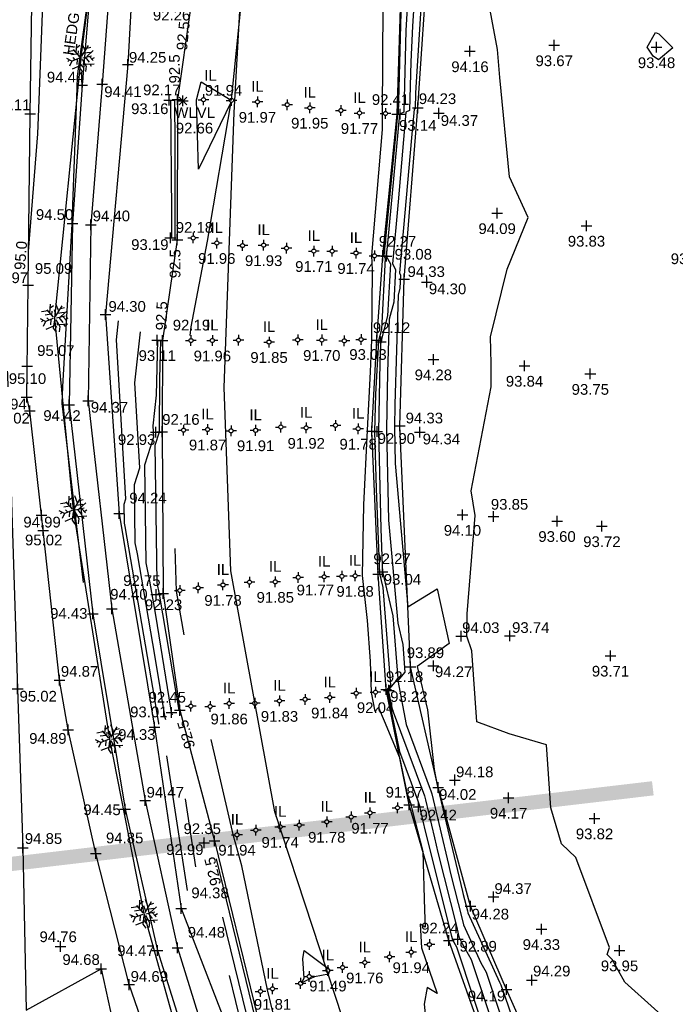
# Model space of a CAD drawing. Header units: metres. Extents: x 610185 to 614128, y 655663 to 660921.
# Tile 60 of 94: x 612848 to 612894, y 658001 to 658070. Entities that reach past the tile are written whole.
import ezdxf
from ezdxf.enums import TextEntityAlignment as Align

# ---------------------------------------------------------------- set-up
doc = ezdxf.new("R2010")
doc.units = ezdxf.units.M
doc.header["$MEASUREMENT"] = 0
doc.linetypes.add('DASHED', pattern=[19.05, 12.7, -6.35])
for name, color, linetype in [('143349.936', 7, 'Continuous'), ('3D_FENCE_ELEVATION', 7, 'Continuous'), ('3D_FENCE_LINE', 7, 'FENCELINE1'), ('3D_FENCE_SYMBOL', 7, 'Continuous'), ('CENTRE_LINE', 5, 'Continuous'), ('CONTOUR_ELEVATION', 56, 'Continuous'), ('CONTOUR_MJR', 34, 'Continuous'), ('CONTOUR_MJR_LABELS', 56, 'Continuous'), ('CONTOUR_MNR', 53, 'Continuous'), ('CONTOUR_SYMBOL', 56, 'Continuous'), ('FOOTPATH_ELEVATION', 15, 'Continuous'), ('FOOTPATH_LINE', 15, 'Continuous'), ('FOOTPATH_SYMBOL', 15, 'Continuous'), ('HEDGE_LINE', 93, 'Continuous'), ('HEDGE_SYMBOL', 93, 'Continuous'), ('INVERT_LEVEL_CODE', 132, 'Continuous'), ('INVERT_LEVEL_ELEVATION', 132, 'Continuous'), ('INVERT_LEVEL_SYMBOL', 132, 'Continuous'), ('METAL_SPOTHEIGHT_ELEVATION', 250, 'Continuous'), ('METAL_SPOTHEIGHT_SYMBOL', 250, 'Continuous'), ('SLOPE_BOTTOM_ELEVATION', 30, 'Continuous'), ('SLOPE_BOTTOM_LINE', 30, 'DASHED'), ('SLOPE_BOTTOM_SYMBOL', 30, 'Continuous'), ('SLOPE_TOP_ELEVATION', 40, 'Continuous'), ('SLOPE_TOP_LINE', 40, 'Continuous'), ('SLOPE_TOP_SYMBOL', 40, 'Continuous'), ('SURFACE_CHANGE_ELEVATION', 42, 'Continuous'), ('SURFACE_CHANGE_LINE', 42, 'Continuous'), ('SURFACE_CHANGE_SYMBOL', 42, 'Continuous'), ('TEXTS', 7, 'Continuous'), ('WATER_LEVEL_CODE', 5, 'Continuous'), ('WATER_LEVEL_ELEVATION', 5, 'Continuous'), ('WATER_LEVEL_SYMBOL', 5, 'Continuous')]:
    doc.layers.add(name, color=color, linetype=linetype)
doc.styles.add('REGULAR', font='swissl.ttf')
doc.linetypes.add('FENCELINE1', pattern='A,6.35,-2.54,[133,ltypeshp.shx,S=2.54,R=0,X=-2.54,Y=0],-2.54,25.4', length=36.83)

# ---------------------------------------------------------------- blocks, each defined once
blk = doc.blocks.new('S061')
at = {"color": 0, "linetype": 'Continuous'}
for p, q in [((-0.5, 0), (0.5, 0)), ((0, -0.5), (0, 0.5))]:
    blk.add_line(p, q, dxfattribs=at)
blk = doc.blocks.new('092')
at = {"color": 0, "linetype": 'Continuous'}
for p, q in [((-0.17, 0.18), (-0.15, 0.48)), ((-0.16, 0.35), (-0.04, 0.44)), ((0.03, 0.05), (0.26, 0.43)), ((0.14, 0.24), (0.04, 0.5)), ((0.2, 0.33), (0.34, 0.37)), ((-0.23, 0.25), (-0.46, 0.21)), ((-0.13, 0.13), (-0.34, 0.1)), ((-0.2, -0.08), (-0.28, 0.01)), ((-0.04, 0.03), (-0.26, 0.29)), ((-0.1, 0.1), (-0.09, 0.24)), ((0.05, 0.08), (-0.01, 0.28)), ((0.06, 0), (0.37, 0.07)), ((0.1, 0.17), (0.33, 0.2)), ((0.14, 0.02), (0.28, -0.16)), ((0.2, 0.04), (0.43, 0.25)), ((0.28, 0.05), (0.42, -0.1)), ((0.37, -0.05), (0.47, 0.01)), ((-0.32, -0.12), (-0.5, -0.03)), ((-0.4, -0.08), (-0.46, -0.13)), ((-0.32, -0.12), (-0.4, -0.3)), ((-0.05, -0.02), (-0.32, -0.12)), ((-0.04, -0.29), (-0.31, -0.4)), ((-0.14, -0.06), (-0.15, -0.24)), ((-0.01, -0.06), (-0.05, -0.36)), ((-0.03, -0.21), (0.06, -0.33)), ((0.04, -0.05), (0.18, -0.3)), ((0.09, -0.14), (0.08, -0.25)), ((0.14, -0.23), (0.46, -0.21)), ((0.18, -0.3), (0.16, -0.48)), ((0.31, -0.22), (0.36, -0.3)), ((-0.05, -0.36), (0.05, -0.5))]:
    blk.add_line(p, q, dxfattribs=at)
blk = doc.blocks.new('S066')
at = {"color": 0, "linetype": 'Continuous'}
for p, q in [((-0.5, 0), (-0.19, 0)), ((-0.19, 0), (-0.18, 0.06)), ((-0.17, -0.08), (-0.19, 0)), ((-0.18, 0.06), (-0.16, 0.1)), ((-0.16, 0.1), (-0.13, 0.13)), ((-0.13, 0.13), (-0.1, 0.16)), ((-0.1, 0.16), (-0.06, 0.18)), ((-0.06, 0.18), (0, 0.19)), ((0, 0.5), (0, 0.19)), ((0, 0.19), (0.06, 0.18)), ((0.06, 0.18), (0.1, 0.16)), ((0.1, 0.16), (0.13, 0.13)), ((0.13, 0.13), (0.16, 0.1)), ((0.16, 0.1), (0.18, 0.06)), ((0.18, 0.06), (0.19, 0)), ((0.19, 0), (0.18, -0.04)), ((0.5, 0), (0.19, 0)), ((-0.16, -0.1), (-0.17, -0.08)), ((-0.13, -0.13), (-0.16, -0.1)), ((-0.1, -0.16), (-0.13, -0.13)), ((-0.06, -0.18), (-0.1, -0.16)), ((-0.02, -0.19), (-0.06, -0.18)), ((0, -0.19), (-0.02, -0.19)), ((0.06, -0.18), (0, -0.19)), ((0, -0.5), (0, -0.19)), ((0.1, -0.16), (0.06, -0.18)), ((0.13, -0.13), (0.1, -0.16)), ((0.16, -0.1), (0.13, -0.13)), ((0.18, -0.04), (0.16, -0.1))]:
    blk.add_line(p, q, dxfattribs=at)
blk = doc.blocks.new('065')
at = {"color": 0, "linetype": 'Continuous'}
for p, q in [((-0.5, 0), (0.5, 0)), ((-0.35, -0.35), (0.35, 0.35)), ((-0.35, 0.35), (0.35, -0.35)), ((0, -0.5), (0, 0.5))]:
    blk.add_line(p, q, dxfattribs=at)

msp = doc.modelspace()

# ---------------------------------------------------------------- linework, layer by layer
at = {"layer": '143349.936'}
msp.add_lwpolyline([(612891.935, 658015.753, 1, 1, 0), (612831.509, 658008.63, 0, 0, 0)], format="xyseb", dxfattribs=at)
at = {"layer": '3D_FENCE_LINE'}
for points in [[(612848.028, 658043.169, 94.941), (612848.138, 658051.02, 94.972), (612848.269, 658063.04, 95.113), (612848.41, 658072.234, 95.153), (612849.341, 658096.376, 95.087), (612849.756, 658109.301, 95.014), (612850.303, 658119.487, 94.976), (612850.953, 658131.631, 94.913), (612851.895, 658143.488, 94.984), (612853.829, 658155.988, 94.926), (612855.204, 658164.852, 94.925), (612855.998, 658173.54, 94.885)], [(612802.197, 657954.457, 95.379), (612805.634, 657955.66, 95.291), (612816.132, 657959.353, 95.221), (612823.956, 657962.329, 95.136), (612832.433, 657965.408, 94.997), (612841.571, 657968.84, 94.899), (612851.459, 657972.512, 94.758), (612860.305, 657975.8, 94.707), (612864.475, 657977.296, 94.562), (612864.593, 657977.455, 94.497), (612863.594, 657981.407, 94.53), (612862.756, 657984.495, 94.575), (612862.573, 657985.17, 94.575), (612860.959, 657986.636, 94.58), (612859.701, 657988.932, 94.743), (612857.272, 657996.06, 94.661), (612855.211, 658001.988, 94.689), (612852.878, 658011.185, 94.847), (612850.941, 658019.85, 94.886), (612850.326, 658023.329, 94.865), (612849.189, 658033.832, 95.024), (612849.075, 658034.9, 94.987), (612848.245, 658042.214, 95.019), (612848.028, 658043.169, 94.941)]]:
    msp.add_polyline3d(points, dxfattribs=at)
at = {"layer": 'CENTRE_LINE', "color": 1, "flags": 128}
msp.add_lwpolyline([(612870.703, 657998.032), (612865.44, 658014.101), (612862.343, 658031.001), (612861.866, 658043.856), (612862.581, 658063.137), (612864.257, 658093.239), (612867.593, 658123.47), (612874.755, 658168.622), (612879.521, 658192.188), (612884.775, 658234.939), (612886.443, 658249.935), (612887.634, 658267.074), (612888.587, 658290.878), (612893.829, 658307.065), (612900.522, 658323.375), (612904.096, 658331.944), (612906.479, 658346.941), (612906.24, 658357.652), (612901.952, 658370.031), (612885.008, 658392.348), (612860.228, 658413.771), (612839.499, 658430.91)], dxfattribs=at)
at = {"layer": 'CONTOUR_MJR'}
for points in [[(612848.164, 658053.375, 95), (612848.816, 658061.628, 95), (612848.878, 658063.372, 95), (612849.158, 658070.697, 95), (612849.88, 658076.003, 95)], [(612874.283, 658071.077, 92.5), (612874.075, 658063.035, 92.5), (612874.03, 658063.014, 92.5), (612873.91, 658061.719, 92.5), (612873.075, 658053.081, 92.5), (612873.167, 658052.904, 92.5), (612872.901, 658047.903, 92.5), (612872.693, 658047.116, 92.5), (612872.498, 658043.385, 92.5), (612872.412, 658040.775, 92.5), (612872.545, 658036.747, 92.5), (612872.764, 658030.809, 92.5), (612872.993, 658029.839, 92.5), (612873.547, 658022.979, 92.5), (612873.286, 658022.665, 92.5), (612874.181, 658018.327, 92.5), (612875.44, 658014.944, 92.5), (612875.565, 658014.519, 92.5), (612875.654, 658014.147, 92.5), (612875.964, 658012.739, 92.5), (612877.826, 658005.393, 92.5), (612877.888, 658005.119, 92.5), (612878.172, 658004.629, 92.5), (612880.581, 657997.368, 92.5)], [(612858.437, 658054.255, 92.5), (612858.449, 658060.911, 92.5), (612858.42, 658064.016, 92.5)], [(612858.721, 658021.19, 92.5), (612858.716, 658021.207, 92.5), (612858.508, 658022.471, 92.5), (612857.342, 658029.371, 92.5), (612857.183, 658030.161, 92.5), (612857.044, 658039.818, 92.5), (612857.334, 658040.739, 92.5), (612857.36, 658044.457, 92.5), (612857.437, 658047.146, 92.5)], [(612865.698, 657992.896, 92.5), (612861.336, 658010.814, 92.5)]]:
    msp.add_polyline3d(points, dxfattribs=at)
at = {"layer": 'CONTOUR_MNR'}
for points in [[(612875.853, 658073.397, 94), (612875.342, 658065.269, 94), (612875.302, 658064.475, 94), (612875.274, 658063.395, 94), (612875.194, 658063.357, 94), (612875.019, 658061.359, 94), (612874.168, 658051.876, 94), (612874.252, 658051.714, 94), (612874.204, 658050.803, 94), (612874.075, 658050.319, 94), (612873.847, 658042.657, 94), (612873.816, 658041.068, 94), (612873.875, 658038.528, 94), (612874.758, 658028.471, 94), (612876.813, 658029.727, 94), (612877.661, 658025.909, 94), (612875.415, 658024.288, 94), (612876.127, 658021.248, 94), (612876.597, 658017.071, 94), (612876.803, 658015.97, 94), (612876.868, 658015.795, 94), (612876.87, 658015.79, 94), (612878.597, 658008.529, 94), (612878.646, 658008.31, 94), (612878.936, 658007.165, 94), (612878.967, 658007.027, 94), (612881.176, 658002.162, 94), (612881.279, 658001.984, 94), (612881.545, 658001.181, 94), (612882.455, 657998.58, 94)], [(612852.004, 658030.169, 94.5), (612850.528, 658042.722, 94.5), (612850.572, 658043.912, 94.5), (612851.22, 658055.293, 94.5), (612851.228, 658055.398, 94.5), (612851.563, 658064.839, 94.5), (612851.596, 658065.682, 94.5), (612852.553, 658072.713, 94.5)], [(612875.272, 658072.07, 93.5), (612875.09, 658069.177, 93.5), (612874.962, 658066.675, 93.5), (612874.874, 658063.275, 93.5), (612874.621, 658063.155, 93.5), (612874.071, 658056.864, 93.5), (612873.681, 658052.516, 93.5), (612873.89, 658052.111, 93.5), (612873.769, 658049.836, 93.5), (612873.449, 658048.628, 93.5), (612873.339, 658044.917, 93.5), (612873.261, 658040.931, 93.5), (612873.409, 658034.557, 93.5), (612874.043, 658027.34, 93.5), (612874.399, 658025.831, 93.5), (612874.555, 658023.905, 93.5), (612874.059, 658023.309, 93.5), (612874.637, 658020.228, 93.5), (612876.392, 658015.511, 93.5), (612876.435, 658015.366, 93.5), (612877.616, 658010.402, 93.5), (612877.752, 658009.786, 93.5), (612878.566, 658006.575, 93.5), (612878.653, 658006.188, 93.5), (612879.865, 658003.518, 93.5), (612880.243, 658002.866, 93.5), (612881.224, 657999.91, 93.5)], [(612896.201, 657996.551, 94), (612889.973, 658002.155, 94), (612889.093, 658003.754, 94), (612888.743, 658004.1, 94), (612888.898, 658004.581, 94), (612886.53, 658010.901, 94), (612885.538, 658011.854, 94), (612884.791, 658014.377, 94), (612884.482, 658018.797, 94), (612881.854, 658019.574, 94), (612879.601, 658020.405, 94), (612879.231, 658025.389, 94), (612878.883, 658026.416, 94), (612878.918, 658027.983, 94), (612879.485, 658034.874, 94), (612879.189, 658036.604, 94), (612880.599, 658043.886, 94), (612880.609, 658045.534, 94), (612880.558, 658047.412, 94), (612881.719, 658052.154, 94), (612883.186, 658055.764, 94), (612881.886, 658058.624, 94), (612881.2, 658065.584, 94), (612881.041, 658067.554, 94), (612880.247, 658071.813, 94)], [(612859.5, 658047.502, 92), (612859.571, 658048.109, 92), (612860.719, 658054.114, 92), (612862.356, 658063.871, 92), (612860.067, 658059.158, 92), (612859.943, 658064.026, 92), (612860.254, 658065.265, 92), (612862.378, 658063.996, 92), (612862.381, 658064.012, 92), (612863.104, 658071.191, 92)], [(612874.747, 658071.306, 93), (612874.622, 658068.876, 93), (612874.474, 658063.155, 93), (612874.173, 658063.012, 93), (612873.354, 658054.208, 93), (612873.243, 658053.06, 93), (612873.528, 658052.508, 93), (612873.335, 658048.87, 93), (612872.852, 658047.044, 93), (612872.841, 658046.83, 93), (612872.799, 658045.57, 93), (612872.705, 658040.793, 93), (612872.865, 658033.941, 93), (612872.949, 658031.402, 93), (612872.967, 658030.923, 93), (612873.696, 658027.835, 93), (612874.051, 658023.442, 93), (612873.379, 658022.633, 93), (612873.652, 658021.311, 93), (612875.916, 658015.228, 93), (612876, 658014.942, 93), (612876.635, 658012.275, 93), (612876.858, 658011.263, 93), (612878.196, 658005.984, 93), (612878.339, 658005.348, 93), (612878.555, 658004.874, 93), (612879.207, 658003.748, 93), (612880.902, 657998.639, 93)], [(612873.007, 658070.679, 92), (612872.945, 658063.059, 92), (612872.947, 658061.929, 92), (612872.203, 658053.11, 92), (612872.257, 658052.08, 92), (612872.218, 658047.183, 92), (612872.108, 658044.955, 92), (612871.893, 658040.847, 92), (612871.638, 658035.625, 92), (612871.547, 658030.678, 92), (612871.912, 658027.508, 92), (612872.11, 658024.667, 92), (612872.195, 658022.472, 92), (612872.431, 658021.132, 92), (612872.698, 658021.414, 92), (612873.092, 658020.478, 92), (612874.182, 658017.904, 92), (612874.711, 658015.342, 92), (612874.964, 658014.66, 92), (612874.995, 658014.557, 92), (612875.07, 658014.216, 92), (612875.804, 658011.319, 92), (612875.913, 658007.219, 92), (612875.978, 658006.027, 92), (612875.617, 658006.233, 92), (612875.723, 658004.567, 92), (612876.812, 658001.371, 92), (612876.12, 658001.799, 92), (612875.9, 658000.618, 92), (612876.202, 657997.777, 92)], [(612892.361, 658068.637, 93.5), (612893.333, 658067.657, 93.5), (612892.341, 658066.828, 93.5), (612891.948, 658067.067, 93.5), (612891.536, 658067.71, 93.5), (612892.117, 658068.745, 93.5), (612892.361, 658068.637, 93.5)], [(612858.196, 658054.321, 93), (612858.199, 658056.178, 93), (612858.125, 658063.999, 93)], [(612857.306, 658020.241, 94), (612857.289, 658020.291, 94), (612857.014, 658021.995, 94), (612854.927, 658034.101, 94), (612854.878, 658034.347, 94), (612854.859, 658035.669, 94), (612854.977, 658036.046, 94), (612854.324, 658047.181, 94), (612854.471, 658048.513, 94)], [(612857.778, 658020.558, 93.5), (612857.736, 658020.683, 93.5), (612857.049, 658024.942, 93.5), (612855.8, 658032.188, 93.5), (612855.646, 658032.951, 93.5), (612855.587, 658037.052, 93.5), (612855.955, 658038.222, 93.5), (612855.606, 658044.175, 93.5), (612856, 658047.757, 93.5)], [(612858.249, 658020.874, 93), (612858.184, 658021.07, 93), (612858.136, 658021.366, 93), (612857.084, 658027.89, 93), (612856.673, 658030.276, 93), (612856.415, 658031.556, 93), (612856.316, 658038.435, 93), (612856.933, 658040.398, 93), (612856.888, 658041.17, 93), (612857.122, 658043.301, 93), (612857.233, 658047.165, 93)], [(612859.066, 658026.5, 92), (612858.534, 658029.579, 92), (612858.445, 658032.569, 92)], [(612866.427, 657995.39, 92), (612864.909, 658001.617, 92), (612863.106, 658010.314, 92), (612862.53, 658012.429, 92), (612860.972, 658019.179, 92)], [(612859.308, 658008.598, 94), (612857.857, 658018.021, 94)], [(612859.888, 658010.251, 93.5), (612859.156, 658015.006, 93.5)], [(612860.469, 658011.904, 93), (612860.456, 658011.99, 93)], [(612864.858, 657994.116, 93), (612861.791, 658006.718, 93)], [(612869.189, 658002.728, 91.5), (612868.203, 658002.532, 91.5), (612867.297, 658002.127, 91.5), (612867.482, 658002.444, 91.5), (612867.393, 658003.788, 91.5), (612867.486, 658004.39, 91.5), (612869.077, 658003.192, 91.5), (612869.091, 658003.268, 91.5), (612869.252, 658002.996, 91.5), (612869.189, 658002.728, 91.5)], [(612864.019, 657995.337, 93.5), (612862.246, 658002.621, 93.5)]]:
    msp.add_polyline3d(points, dxfattribs=at)
at = {"layer": 'FOOTPATH_LINE'}
for points in [[(612869.497, 658267.169, 94.806), (612870.645, 658256.356, 94.724), (612871.706, 658247.055, 94.714), (612872.761, 658236.096, 94.57), (612872.444, 658226.568, 94.542), (612870.986, 658217.921, 94.483), (612868.891, 658207.169, 94.501), (612865.122, 658191.695, 94.358), (612862.958, 658179.811, 94.356), (612858.562, 658161.794, 94.397), (612855.65, 658144.135, 94.355), (612854.035, 658125.246, 94.373), (612853.668, 658112.241, 94.536), (612853.56, 658096.507, 94.633), (612853.632, 658085.628, 94.609), (612851.912, 658065.031, 94.435), (612851.251, 658055.337, 94.495), (612851.009, 658042.636, 94.415), (612852.673, 658027.98, 94.426), (612854.923, 658014.287, 94.453), (612857.191, 658004.374, 94.468), (612862.12, 657988.731, 94.291)], [(612870.884, 658267.36, 94.747), (612871.988, 658256.694, 94.674), (612873.036, 658247.199, 94.685), (612874.258, 658236.389, 94.476), (612873.953, 658226.871, 94.476), (612872.391, 658217.842, 94.482), (612870.019, 658206.856, 94.472), (612866.679, 658191.669, 94.334), (612864.299, 658179.624, 94.355), (612860.127, 658161.605, 94.405), (612857.067, 658143.991, 94.278), (612855.399, 658125.297, 94.37), (612855.024, 658112.294, 94.492), (612854.911, 658096.709, 94.578), (612854.858, 658085.677, 94.534), (612853.317, 658065.123, 94.413), (612852.521, 658055.254, 94.401), (612852.335, 658042.91, 94.367), (612854.006, 658028.34, 94.403), (612856.334, 658014.889, 94.468), (612858.61, 658004.571, 94.477), (612863.274, 657989.468, 94.268)]]:
    msp.add_polyline3d(points, dxfattribs=at)
at = {"layer": 'HEDGE_LINE'}
msp.add_polyline3d([(612862.589, 657986.34, 94.302), (612859.398, 657995.716, 94.441), (612856.272, 658006.951, 94.541), (612853.858, 658019.203, 94.563), (612851.316, 658035.263, 94.498), (612849.996, 658048.722, 94.952), (612851.84, 658066.967, 94.509), (612852.691, 658073.706, 94.409), (612852.312, 658103.753, 95.07), (612853.014, 658116.883, 95.065), (612853.804, 658133.212, 94.693), (612856.372, 658153.382, 94.488), (612860.281, 658171.583, 94.535), (612863.365, 658183.579, 94.52), (612868.405, 658205.708, 94.498), (612871.259, 658220.91, 94.57), (612871.444, 658224.369, 94.71)], dxfattribs=at)
at = {"layer": 'SLOPE_BOTTOM_LINE'}
for points in [[(612866.21, 658173.093, 92.672), (612869.024, 658171.447, 92.272), (612871.325, 658169.488, 92.552), (612870.629, 658164.865, 92.468), (612869.525, 658156.187, 92.141), (612868.299, 658149.989, 92.236), (612866.226, 658141.564, 92.117), (612863.282, 658131.614, 92.247), (612862.992, 658123.639, 92.286), (612862.856, 658114.041, 92.41), (612862.317, 658106.559, 92.42), (612861.981, 658098.484, 92.52), (612861.175, 658089.919, 92.406), (612860.417, 658080.205, 92.338), (612859.521, 658070.441, 92.261), (612858.613, 658064.029, 92.171), (612858.592, 658054.211, 92.178), (612857.561, 658047.135, 92.195), (612857.536, 658040.752, 92.162), (612857.598, 658029.407, 92.23), (612858.765, 658021.219, 92.454), (612861.197, 658012.064, 92.347), (612865.973, 657992.496, 92.336)], [(612880.499, 657997.047, 92.374), (612877.634, 658005.086, 92.241), (612874.844, 658014.588, 91.874), (612873.226, 658022.684, 92.182), (612872.671, 658030.756, 92.271), (612872.239, 658040.783, 92.123), (612872.572, 658047.171, 92.121), (612872.996, 658053.09, 92.265), (612874.005, 658063.015, 92.414), (612874.258, 658071.231, 92.465), (612875.297, 658079.304, 92.264), (612876.069, 658088.24, 92.279), (612877.172, 658097.837, 92.266), (612877.863, 658105.225, 92.272), (612877.892, 658113.107, 92.311), (612878.67, 658122.413, 92.308), (612879.661, 658129.427, 92.392), (612880.774, 658138.497, 92.27), (612881.98, 658146.222, 92.309), (612883.075, 658153.248, 92.178), (612884.164, 658160.692, 92.267), (612885.542, 658168.065, 92.192)]]:
    msp.add_polyline3d(points, dxfattribs=at)
at = {"layer": 'SLOPE_TOP_LINE'}
for points in [[(612876.473, 658266.348, 93.515), (612874.845, 658257.5, 93.688), (612873.322, 658250.542, 94.612), (612875.278, 658232.608, 94.347), (612874.295, 658220.235, 94.311), (612871.813, 658205.346, 94.318), (612866.903, 658182.35, 94.165), (612866.593, 658177.099, 94.166), (612865.227, 658173.073, 94.037), (612863.924, 658169.523, 94.178), (612860.443, 658152.812, 94.147), (612858.268, 658132.377, 94.041), (612856.953, 658116.867, 94.353), (612856.446, 658099.548, 94.54), (612856.363, 658089.09, 94.412), (612855.12, 658066.487, 94.253), (612853.564, 658048.961, 94.296), (612854.512, 658035.01, 94.238), (612856.991, 658020.03, 94.333), (612858.865, 658007.336, 94.381), (612862.868, 657997.008, 94.185)], [(612882.885, 657998.917, 94.358), (612881.664, 658001.655, 94.187), (612879.14, 658007.492, 94.277), (612876.886, 658015.806, 94.019), (612874.948, 658024.266, 93.89), (612874.183, 658041.159, 94.331), (612874.493, 658051.449, 94.334), (612875.459, 658063.451, 94.233), (612876.173, 658074.13, 94.276), (612877.238, 658086.288, 94.111)]]:
    msp.add_polyline3d(points, dxfattribs=at)
at = {"layer": 'SURFACE_CHANGE_LINE'}
msp.add_polyline3d([(612846.483, 658050.073, 95.13), (612846.715, 658044.001, 95.098), (612846.984, 658035.08, 95.061), (612847.396, 658022.72, 95.02), (612847.764, 658011.572, 94.849), (612847.987, 658000.209, 94.749), (612853.259, 658003.101, 94.684), (612855.204, 657994.132, 94.674), (612856.128, 657990.279, 94.655), (612846.86, 657985.06, 94.81), (612838.868, 657980.239, 94.923), (612829.709, 657974.871, 95.136), (612824.885, 657972.111, 95.263), (612817.498, 657967.681, 95.321), (612807.665, 657962.019, 95.339), (612804.176, 657959.698, 95.344), (612802.731, 657958.379, 95.354), (612802.73, 657958.356, 95.349), (612802.833, 657957.962, 95.351), (612802.541, 657957.891, 95.365)], dxfattribs=at)

# ---------------------------------------------------------------- block references
at = {"layer": '3D_FENCE_SYMBOL', "xscale": 0.75, "yscale": 0.75, "zscale": 0.75}
for p in [(612848.269, 658063.04, 95.113), (612848.138, 658051.02, 94.972), (612848.054, 658045.354, 95.065), (612848.028, 658043.169, 94.941), (612848.245, 658042.214, 95.019), (612849.075, 658034.9, 94.987), (612849.189, 658033.832, 95.024), (612850.326, 658023.329, 94.865), (612850.941, 658019.85, 94.886), (612852.878, 658011.185, 94.847), (612855.211, 658001.988, 94.689)]:
    msp.add_blockref('S061', p, dxfattribs=at)
at = {"layer": 'CONTOUR_SYMBOL', "xscale": 0.75, "yscale": 0.75, "zscale": 0.75}
for p in [(612885.02, 658067.836, 93.672), (612892.195, 658067.698, 93.483), (612879.113, 658067.418, 94.159), (612858.03, 658063.994, 93.16), (612874.214, 658063.012, 93.144), (612876.933, 658063.069, 94.366), (612881.016, 658056.068, 94.091), (612887.281, 658055.188, 93.828), (612858.102, 658054.346, 93.193), (612873.269, 658053.056, 93.077), (612876.094, 658051.241, 94.296), (612857.187, 658047.168, 93.112), (612872.861, 658047.039, 93.03), (612876.545, 658045.819, 94.276), (612882.936, 658045.37, 93.842), (612887.551, 658044.799, 93.748), (612857.078, 658040.722, 92.926), (612872.595, 658040.765, 92.901), (612875.603, 658040.715, 94.337), (612878.585, 658034.918, 94.104), (612880.752, 658034.811, 93.853), (612885.217, 658034.486, 93.599), (612888.363, 658034.124, 93.718), (612872.984, 658030.933, 93.044), (612857.1, 658029.336, 92.755), (612878.496, 658026.414, 94.034), (612881.904, 658026.433, 93.735), (612888.968, 658025.047, 93.708), (612876.544, 658024.339, 94.266), (612873.419, 658022.619, 93.219), (612858.174, 658021.067, 93.009), (612878.045, 658016.334, 94.179), (612881.82, 658015.089, 94.173), (612875.494, 658014.45, 92.419), (612887.847, 658013.642, 93.822), (612860.479, 658011.934, 92.991), (612880.759, 658008.153, 94.368), (612884.118, 658005.884, 94.326), (612878.271, 658005.166, 92.892), (612889.598, 658004.389, 93.952), (612883.456, 658002.31, 94.295)]:
    msp.add_blockref('S061', p, dxfattribs=at)
at = {"layer": 'FOOTPATH_SYMBOL', "xscale": 0.75, "yscale": 0.75, "zscale": 0.75}
for p in [(612851.912, 658065.031, 94.435), (612853.317, 658065.123, 94.413), (612851.251, 658055.337, 94.495), (612852.521, 658055.254, 94.401), (612852.335, 658042.91, 94.367), (612851.009, 658042.636, 94.415), (612854.006, 658028.34, 94.403), (612852.673, 658027.98, 94.426), (612856.334, 658014.889, 94.468), (612854.923, 658014.287, 94.453), (612857.191, 658004.374, 94.468), (612858.61, 658004.571, 94.477)]:
    msp.add_blockref('S061', p, dxfattribs=at)
at = {"layer": 'HEDGE_SYMBOL', "xscale": 2, "yscale": 2, "zscale": 2}
for p in [(612851.84, 658066.967, 94.509), (612849.996, 658048.722, 94.952), (612851.316, 658035.263, 94.498), (612853.858, 658019.203, 94.563), (612856.272, 658006.951, 94.541)]:
    msp.add_blockref('092', p, dxfattribs=at)
at = {"layer": 'INVERT_LEVEL_SYMBOL', "xscale": 0.75, "yscale": 0.75, "zscale": 0.75}
for p in [(612860.429, 658064.026, 91.937), (612862.385, 658063.979, 91.999), (612864.207, 658063.872, 91.969), (612866.301, 658063.673, 91.94), (612867.877, 658063.461, 91.949), (612870.065, 658063.271, 91.997), (612871.363, 658063.09, 91.774), (612873.184, 658063.054, 92.034), (612859.706, 658054.33, 92.062), (612861.357, 658053.977, 91.961), (612864.645, 658053.824, 91.928), (612863.161, 658053.795, 91.884), (612866.248, 658053.618, 91.883), (612868.162, 658053.415, 91.71), (612869.446, 658053.4, 91.657), (612871.121, 658053.275, 91.736), (612872.416, 658053.076, 92.052), (612859.549, 658047.137, 91.99), (612861.047, 658047.143, 91.965), (612862.887, 658047.162, 91.886), (612865.023, 658047.036, 91.849), (612867.032, 658047.193, 91.724), (612868.719, 658047.178, 91.703), (612870.302, 658047.117, 91.619), (612871.475, 658047.206, 91.745), (612859.032, 658040.857, 91.861), (612860.715, 658040.902, 91.873), (612862.358, 658040.806, 91.849), (612864.083, 658040.847, 91.907), (612865.849, 658041.078, 91.911), (612867.63, 658041.018, 91.922), (612869.688, 658041.195, 91.734), (612871.271, 658040.961, 91.781), (612867.072, 658030.54, 91.918), (612868.892, 658030.583, 91.766), (612870.132, 658030.613, 91.718), (612871.057, 658030.643, 91.882), (612860.046, 658029.797, 91.833), (612861.794, 658030.006, 91.782), (612863.653, 658030.201, 91.766), (612865.461, 658030.221, 91.85), (612858.771, 658029.622, 91.942), (612869.279, 658022.113, 91.835), (612871.136, 658022.412, 91.847), (612872.493, 658022.489, 92.043), (612859.535, 658021.513, 92.093), (612860.898, 658021.485, 91.887), (612862.226, 658021.694, 91.86), (612864.032, 658021.711, 91.823), (612865.755, 658021.877, 91.828), (612867.549, 658021.987, 91.826), (612872.102, 658014.035, 91.775), (612874.032, 658014.387, 91.718), (612867.143, 658013.165, 91.676), (612869.068, 658013.403, 91.784), (612870.784, 658013.741, 91.764), (612862.777, 658012.496, 91.936), (612864.091, 658012.816, 91.866), (612865.803, 658013.045, 91.735), (612874.996, 658004.259, 91.944), (612876.264, 658004.795, 92.041), (612871.734, 658003.541, 91.761), (612873.467, 658003.93, 91.776), (612869.149, 658002.974, 91.495), (612870.181, 658003.186, 91.547), (612867.239, 658002.08, 91.505), (612867.84, 658002.565, 91.45), (612864.428, 658001.516, 92.26), (612865.266, 658001.692, 91.807)]:
    msp.add_blockref('S066', p, dxfattribs=at)
at = {"layer": 'METAL_SPOTHEIGHT_SYMBOL', "xscale": 0.75, "yscale": 0.75, "zscale": 0.75}
msp.add_blockref('S061', (612850.409, 658004.656, 94.764), dxfattribs=at)
at = {"layer": 'SLOPE_BOTTOM_SYMBOL', "xscale": 0.75, "yscale": 0.75, "zscale": 0.75}
for p in [(612858.613, 658064.029, 92.171), (612874.005, 658063.015, 92.414), (612858.592, 658054.211, 92.178), (612872.996, 658053.09, 92.265), (612857.561, 658047.135, 92.195), (612872.572, 658047.171, 92.121), (612857.536, 658040.752, 92.162), (612872.239, 658040.783, 92.123), (612872.671, 658030.756, 92.271), (612857.598, 658029.407, 92.23), (612873.226, 658022.684, 92.182), (612858.765, 658021.219, 92.454), (612874.844, 658014.588, 91.874), (612861.197, 658012.064, 92.347), (612877.634, 658005.086, 92.241)]:
    msp.add_blockref('S061', p, dxfattribs=at)
at = {"layer": 'SLOPE_TOP_SYMBOL', "xscale": 0.75, "yscale": 0.75, "zscale": 0.75}
for p in [(612855.12, 658066.487, 94.253), (612875.459, 658063.451, 94.233), (612874.493, 658051.449, 94.334), (612853.564, 658048.961, 94.296), (612874.183, 658041.159, 94.331), (612854.512, 658035.01, 94.238), (612874.948, 658024.266, 93.89), (612856.991, 658020.03, 94.333), (612876.886, 658015.806, 94.019), (612858.865, 658007.336, 94.381), (612879.14, 658007.492, 94.277), (612881.664, 658001.655, 94.187)]:
    msp.add_blockref('S061', p, dxfattribs=at)
at = {"layer": 'SURFACE_CHANGE_SYMBOL', "xscale": 0.75, "yscale": 0.75, "zscale": 0.75}
for p in [(612847.396, 658022.72, 95.02), (612847.764, 658011.572, 94.849), (612853.259, 658003.101, 94.684)]:
    msp.add_blockref('S061', p, dxfattribs=at)
at = {"layer": 'WATER_LEVEL_SYMBOL', "xscale": 0.75, "yscale": 0.75, "zscale": 0.75}
msp.add_blockref('065', (612858.987, 658063.935, 92.656), dxfattribs=at)

# ---------------------------------------------------------------- texts
at = {"layer": '3D_FENCE_ELEVATION', "style": 'REGULAR'}
for s, p in [('95.11', (612845.675, 658063.289, 95.113)), ('95.09', (612848.606, 658051.817, 95.087)), ('94.97', (612845.506, 658051.167, 94.972)), ('95.07', (612848.764, 658046.064, 95.065)), ('94.94', (612845.41, 658042.312, 94.941)), ('95.02', (612845.63, 658041.323, 95.019)), ('94.99', (612847.796, 658034.037, 94.987)), ('95.02', (612847.91, 658032.783, 95.024)), ('94.87', (612850.425, 658023.574, 94.865)), ('94.89', (612848.202, 658018.873, 94.886)), ('94.85', (612853.588, 658011.895, 94.847)), ('94.69', (612855.317, 658002.188, 94.689))]:
    msp.add_text(s, height=0.75, dxfattribs=at).set_placement(p)
at = {"layer": 'CONTOUR_ELEVATION', "style": 'REGULAR'}
for s, p in [('94.16', (612879.113, 658066.708, 94.159)), ('93.67', (612885.02, 658067.126, 93.672)), ('93.48', (612892.195, 658066.988, 93.483)), ('93.16', (612856.66, 658063.766, 93.16)), ('93.14', (612875.448, 658062.592, 93.144)), ('94.37', (612878.373, 658062.94, 94.366)), ('94.09', (612881.016, 658055.358, 94.091)), ('93.19', (612856.665, 658054.24, 93.193)), ('93.83', (612887.281, 658054.478, 93.828)), ('93.08', (612875.138, 658053.562, 93.077)), ('93.76', (612894.5, 658053.248, 93.758)), ('94.30', (612877.54, 658051.138, 94.296)), ('93.11', (612857.187, 658046.458, 93.112)), ('93.03', (612871.961, 658046.537, 93.03)), ('94.28', (612876.545, 658045.109, 94.276)), ('93.84', (612882.936, 658044.66, 93.842)), ('93.75', (612887.551, 658044.089, 93.748)), ('92.93', (612855.739, 658040.57, 92.926)), ('92.90', (612873.947, 658040.65, 92.901)), ('94.34', (612877.108, 658040.611, 94.337)), ('93.85', (612881.887, 658036.033, 93.853)), ('94.10', (612878.585, 658034.208, 94.104)), ('93.60', (612885.217, 658033.776, 93.599)), ('93.72', (612888.363, 658033.414, 93.718)), ('93.04', (612874.376, 658030.775, 93.044)), ('92.75', (612856.105, 658030.686, 92.755)), ('94.03', (612879.871, 658027.388, 94.034)), ('93.74', (612883.374, 658027.395, 93.735)), ('94.27', (612877.966, 658024.298, 94.266)), ('93.71', (612888.968, 658024.337, 93.708)), ('93.22', (612874.83, 658022.554, 93.219)), ('93.01', (612856.593, 658021.482, 93.009)), ('94.18', (612879.446, 658017.278, 94.179)), ('92.42', (612876.883, 658014.247, 92.419)), ('94.17', (612881.82, 658014.379, 94.173)), ('93.82', (612887.847, 658012.932, 93.822)), ('92.99', (612859.117, 658011.827, 92.991)), ('94.37', (612882.137, 658009.097, 94.368)), ('94.33', (612884.118, 658005.174, 94.326)), ('92.89', (612879.687, 658005.054, 92.892)), ('94.29', (612884.843, 658003.318, 94.295)), ('93.95', (612889.598, 658003.679, 93.952))]:
    msp.add_text(s, height=0.75, dxfattribs=at).set_placement(p, align=Align.TOP_CENTER)
at = {"layer": 'CONTOUR_MJR_LABELS', "style": 'REGULAR'}
for s, rotation, p in [('92.5', 84.46859, (612859.092, 658069.516, 92.5)), ('95.0', 85.48292, (612847.69, 658054.119, 95)), ('92.5', 89.8967, (612858.436, 658053.545, 92.5)), ('92.5', 106.38954, (612858.921, 658020.509, 92.5))]:
    msp.add_text(s, height=0.75, rotation=rotation, dxfattribs=at).set_placement(p, align=Align.MIDDLE_RIGHT)
for rotation, p in [(90.53511, (612858.402, 658065.164, 92.5)), (88.35977, (612857.457, 658047.856, 92.5)), (103.68208, (612861.313, 658008.938, 92.5))]:
    msp.add_text('92.5', height=0.75, rotation=rotation, dxfattribs=at).set_placement(p, align=Align.MIDDLE_LEFT)
at = {"layer": 'FOOTPATH_ELEVATION', "style": 'REGULAR'}
for s, p in [('94.44', (612849.445, 658065.23, 94.435)), ('94.41', (612853.468, 658064.204, 94.413)), ('94.50', (612848.676, 658055.596, 94.495)), ('94.40', (612852.655, 658055.501, 94.401)), ('94.37', (612852.523, 658042.088, 94.367)), ('94.42', (612849.195, 658041.504, 94.415)), ('94.40', (612853.885, 658028.979, 94.403)), ('94.43', (612849.67, 658027.637, 94.426)), ('94.47', (612856.436, 658015.096, 94.468)), ('94.45', (612852.001, 658013.871, 94.453)), ('94.48', (612859.32, 658005.281, 94.477)), ('94.47', (612854.377, 658003.991, 94.468))]:
    msp.add_text(s, height=0.75, dxfattribs=at).set_placement(p)
at = {"layer": 'INVERT_LEVEL_CODE', "style": 'REGULAR'}
for p in [(612860.923, 658065.353, 91.937), (612864.207, 658064.582, 91.969), (612867.877, 658064.171, 91.949), (612871.363, 658063.8, 91.774), (612861.357, 658054.687, 91.961), (612864.645, 658054.534, 91.928), (612868.162, 658054.125, 91.71), (612871.121, 658053.985, 91.736), (612861.047, 658047.853, 91.965), (612865.023, 658047.746, 91.849), (612868.719, 658047.888, 91.703), (612867.63, 658041.728, 91.922), (612860.715, 658041.612, 91.873), (612864.083, 658041.557, 91.907), (612871.271, 658041.671, 91.781), (612871.057, 658031.353, 91.882), (612861.794, 658030.716, 91.782), (612865.461, 658030.931, 91.85), (612868.892, 658031.293, 91.766), (612872.493, 658023.199, 92.043), (612862.226, 658022.404, 91.86), (612865.755, 658022.587, 91.828), (612869.279, 658022.823, 91.835), (612869.068, 658014.113, 91.784), (612872.102, 658014.745, 91.775), (612865.803, 658013.755, 91.735), (612862.777, 658013.206, 91.936), (612874.996, 658004.969, 91.944), (612871.734, 658004.251, 91.761), (612869.149, 658003.684, 91.495), (612865.266, 658002.402, 91.807)]:
    msp.add_text('IL', height=0.75, dxfattribs=at).set_placement(p, align=Align.CENTER)
at = {"layer": 'INVERT_LEVEL_ELEVATION', "style": 'REGULAR'}
for s, p in [('91.94', (612861.833, 658065.056, 91.937)), ('91.97', (612864.207, 658063.162, 91.969)), ('91.95', (612867.877, 658062.751, 91.949)), ('91.77', (612871.363, 658062.38, 91.774)), ('91.96', (612861.357, 658053.267, 91.961)), ('91.93', (612864.645, 658053.114, 91.928)), ('91.71', (612868.162, 658052.705, 91.71)), ('91.74', (612871.121, 658052.565, 91.736)), ('91.96', (612861.047, 658046.433, 91.965)), ('91.85', (612865.023, 658046.326, 91.849)), ('91.70', (612868.719, 658046.468, 91.703)), ('91.87', (612860.715, 658040.192, 91.873)), ('91.91', (612864.083, 658040.137, 91.907)), ('91.92', (612867.63, 658040.308, 91.922)), ('91.78', (612871.271, 658040.251, 91.781)), ('91.77', (612868.268, 658030.027, 91.766)), ('91.85', (612865.461, 658029.511, 91.85)), ('91.88', (612871.057, 658029.933, 91.882)), ('91.78', (612861.794, 658029.296, 91.782)), ('92.04', (612872.493, 658021.779, 92.043)), ('91.83', (612865.755, 658021.167, 91.828)), ('91.84', (612869.279, 658021.403, 91.835)), ('91.86', (612862.226, 658020.984, 91.86)), ('91.77', (612872.102, 658013.325, 91.775)), ('91.74', (612865.803, 658012.335, 91.735)), ('91.78', (612869.068, 658012.693, 91.784)), ('91.94', (612862.777, 658011.786, 91.936)), ('91.94', (612874.996, 658003.549, 91.944)), ('91.76', (612871.734, 658002.831, 91.761)), ('91.49', (612869.149, 658002.264, 91.495)), ('91.81', (612865.266, 658000.982, 91.807))]:
    msp.add_text(s, height=0.75, dxfattribs=at).set_placement(p, align=Align.TOP_CENTER)
at = {"layer": 'METAL_SPOTHEIGHT_ELEVATION', "style": 'REGULAR'}
msp.add_text('94.76', height=0.75, dxfattribs=at).set_placement((612850.237, 658005.72, 94.764), align=Align.TOP_CENTER)
at = {"layer": 'SLOPE_BOTTOM_ELEVATION', "style": 'REGULAR'}
for s, p in [('92.26', (612856.878, 658069.577, 92.261)), ('92.17', (612856.19, 658064.335, 92.171)), ('92.41', (612872.232, 658063.657, 92.414)), ('92.18', (612858.481, 658054.694, 92.178)), ('92.27', (612872.719, 658053.72, 92.265)), ('92.19', (612858.271, 658047.845, 92.195)), ('92.12', (612872.301, 658047.661, 92.121)), ('92.16', (612857.532, 658041.234, 92.162)), ('92.27', (612872.335, 658031.466, 92.271)), ('92.23', (612856.317, 658028.244, 92.23)), ('92.18', (612873.219, 658023.203, 92.182)), ('92.45', (612856.576, 658021.762, 92.454)), ('91.87', (612873.199, 658015.105, 91.874)), ('92.35', (612859.027, 658012.545, 92.347)), ('92.24', (612875.684, 658005.577, 92.241))]:
    msp.add_text(s, height=0.75, dxfattribs=at).set_placement(p)
at = {"layer": 'SLOPE_TOP_ELEVATION', "style": 'REGULAR'}
for s, p in [('94.25', (612855.201, 658066.617, 94.253)), ('94.23', (612875.526, 658063.718, 94.233)), ('94.33', (612874.733, 658051.597, 94.334)), ('94.30', (612853.761, 658049.157, 94.296)), ('94.33', (612874.602, 658041.333, 94.331)), ('94.24', (612855.222, 658035.72, 94.238)), ('93.89', (612874.677, 658024.88, 93.89)), ('94.33', (612854.443, 658019.148, 94.333)), ('94.02', (612876.944, 658014.946, 94.019)), ('94.38', (612859.575, 658008.046, 94.381)), ('94.28', (612879.23, 658006.556, 94.277)), ('94.19', (612878.962, 658000.819, 94.187))]:
    msp.add_text(s, height=0.75, dxfattribs=at).set_placement(p)
at = {"layer": 'SURFACE_CHANGE_ELEVATION', "style": 'REGULAR'}
for s, p in [('95.10', (612846.776, 658044.095, 95.098)), ('95.02', (612847.525, 658021.833, 95.02)), ('94.85', (612847.897, 658011.855, 94.849)), ('94.68', (612850.534, 658003.37, 94.684))]:
    msp.add_text(s, height=0.75, dxfattribs=at).set_placement(p)
at = {"layer": 'TEXTS', "style": 'REGULAR'}
msp.add_text('HEDGE LINE', height=0.75, rotation=81.78173, dxfattribs=at).set_placement((612851.312, 658067.094))
at = {"layer": 'WATER_LEVEL_CODE', "style": 'REGULAR'}
msp.add_text('WLVL', height=0.75, dxfattribs=at).set_placement((612859.807, 658062.749, 92.656), align=Align.CENTER)
at = {"layer": 'WATER_LEVEL_ELEVATION', "style": 'REGULAR'}
msp.add_text('92.66', height=0.75, dxfattribs=at).set_placement((612859.796, 658062.406, 92.656), align=Align.TOP_CENTER)

doc.saveas('drawing.dxf')
